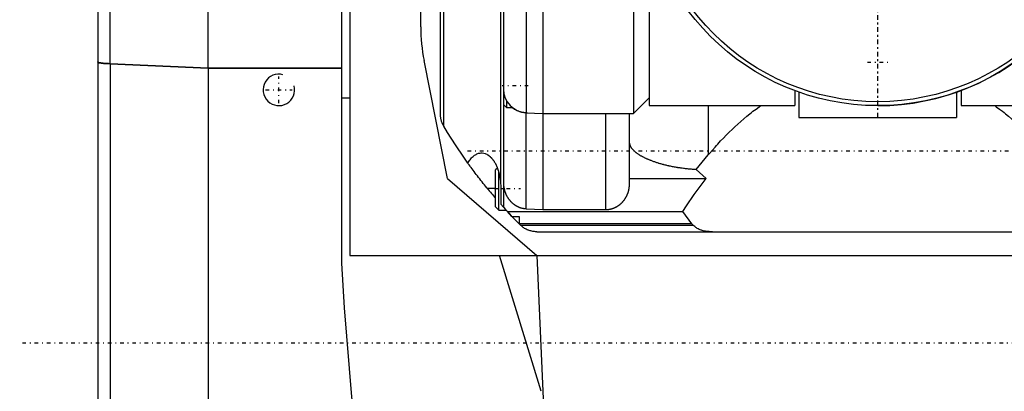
# Model space of a CAD drawing. Extents: x -109 to 109, y -1 to 737.
# Tile 5 of 10: x -109 to 16, y 504 to 551. Entities that reach past the tile are written whole.
import ezdxf

# ---------------------------------------------------------------- set-up
doc = ezdxf.new("R2010")
doc.units = 0
doc.linetypes.add('CENTER', pattern=[1.5, 0.45, -0.5, 0.05, -0.5])
for name, color, linetype in [('AM_0', 7, 'CONTINUOUS'), ('AM_10', 7, 'CONTINUOUS'), ('AM_7', 7, 'CENTER')]:
    doc.layers.add(name, color=color, linetype=linetype)

msp = doc.modelspace()

# ---------------------------------------------------------------- linework, layer by layer
at = {"layer": 'AM_0', "color": 7, "linetype": 'CONTINUOUS'}
for p, q in [((-85, 544.74), (-85, 619)), ((-68, 520), (-68, 619)), ((-67, 619), (-67, 521)), ((-47.5, 612.89), (-47.5, 527.11)), ((-42.5, 613.18), (-42.5, 526.82)), ((-47.87, 609.74), (-47.87, 530.26)), ((-47.5, 609.79), (-47.5, 530.21)), ((-55.13, 602.5), (-55.13, 537.5)), ((-99, 600), (-99, 390.25)), ((-55.5, 538.94), (-55.5, 601.06)), ((-31, 601), (-31, 539)), ((-58, 550), (-58, 591.16)), ((-97.41, 545.32), (-97.41, 565)), ((-44.64, 565.5), (-44.64, 539.1)), ((-29, 562.31), (-29, 540)), ((-97.41, 545.32), (-97.41, 455)), ((-97.41, 545.32), (-85, 544.74)), ((-85, 544.74), (-97.41, 545.32)), ((-54.61, 530.76), (-57.58, 545.72)), ((-85, 544.74), (-85, 381)), ((-85, 544.74), (-68, 544.74)), ((-68, 544.74), (-85, 544.74)), ((-10.5, 541.87), (-10.5, 540)), ((-10, 541.68), (-10, 538.5)), ((10, 541.68), (10, 538.5)), ((10.6, 541.9), (10.6, 540)), ((-68, 541), (-67, 541)), ((-47.5, 540.15), (-47.1, 539.75)), ((-47.1, 540.6), (-47.1, 539.75)), ((-31, 539), (-29, 541)), ((-29, 540), (-10.5, 540)), ((-21.5, 540), (-21.5, 533.74)), ((10.6, 540), (28.5, 540)), ((-47.1, 539.75), (-46.37, 539.75)), ((-44.64, 539.1), (-42.5, 539)), ((-44.64, 526.92), (-44.64, 539.08)), ((-44.5, 539.08), (-44.64, 539.08)), ((-44.5, 539.09), (-44.5, 539.08)), ((-42.5, 539), (-31, 539)), ((-34.5, 526.82), (-34.5, 539)), ((-31.5, 530.1), (-31.5, 539)), ((-10, 538.5), (10, 538.5)), ((-23.03, 531.88), (-21.5, 533.74)), ((-48.27, 532.08), (-48.5, 531.85)), ((-48.5, 527.15), (-48.5, 531.85)), ((-48.1, 526.75), (-48.1, 531.55)), ((-21.76, 530.75), (-23.03, 531.88)), ((-54.61, 530.76), (-43.27, 520.97)), ((-31.5, 530.75), (-21.76, 530.75)), ((-48.5, 529.5), (-49.56, 529.5)), ((-47.83, 529.5), (-47.83, 527.48)), ((-47.5, 527.11), (-47.83, 527.48)), ((-48.5, 527.15), (-48.1, 526.75)), ((-48.1, 526.75), (-47.17, 526.75)), ((-47, 526.56), (-24.73, 526.56)), ((-46.42, 525.94), (-47, 526.56)), ((-44.64, 526.92), (-42.5, 526.82)), ((-42.5, 526.82), (-34.5, 526.82)), ((-23.6, 525.02), (-24.73, 526.56)), ((-46.42, 525.94), (-45.5, 525.94)), ((-45.5, 525.94), (-45.5, 524.99)), ((-23.6, 525.02), (-45.5, 525.02)), ((-45.39, 524.89), (-45.5, 524.99)), ((-23.37, 524.78), (-23.6, 525.02)), ((-23.37, 524.78), (-45.28, 524.78)), ((-43.27, 524), (43.27, 524)), ((-67, 521), (67, 521)), ((-42.72, 503.75), (-48, 521)), ((-43.27, 520.97), (-42.13, 495.8))]:
    msp.add_line(p, q, dxfattribs=at)
msp.add_lwpolyline([(-99, 545.55), (-98.95, 545.5), (-98.81, 545.45), (-98.57, 545.41), (-98.25, 545.37), (-97.86, 545.34), (-97.41, 545.32)], dxfattribs=at)
for points in [[(-97.41, 545.32, 0), (-97.49, 545.32, 0), (-97.64, 545.33, 0), (-97.79, 545.34, 0), (-97.86, 545.34, 0), (-97.93, 545.35, 0), (-98.07, 545.36, 0), (-98.19, 545.37, 0), (-98.31, 545.38, 0), (-98.42, 545.39, 0), (-98.52, 545.41, 0), (-98.57, 545.41, 0), (-98.62, 545.42, 0), (-98.7, 545.43, 0), (-98.77, 545.45, 0), (-98.84, 545.46, 0), (-98.89, 545.48, 0), (-98.93, 545.49, 0), (-98.95, 545.5, 0), (-98.97, 545.51, 0), (-98.99, 545.52, 0), (-99, 545.54, 0), (-99, 545.55, 0)], [(-21.5, 533.74, 0), (-21.33, 533.94, 0), (-20.99, 534.34, 0), (-20.64, 534.74, 0), (-20.47, 534.94, 0), (-20.29, 535.13, 0), (-19.94, 535.52, 0), (-19.58, 535.89, 0), (-19.22, 536.26, 0), (-18.86, 536.63, 0), (-18.49, 536.98, 0), (-18.31, 537.16, 0), (-18.12, 537.33, 0), (-17.75, 537.67, 0), (-17.37, 538.01, 0), (-16.99, 538.34, 0), (-16.61, 538.66, 0), (-16.22, 538.97, 0), (-16.03, 539.12, 0), (-15.83, 539.28, 0), (-15.44, 539.57, 0), (-15.05, 539.87, 0), (-14.85, 540.01, 0)], [(14.85, 540.01, 0), (15.05, 539.87, 0), (15.44, 539.57, 0), (15.83, 539.28, 0), (16.03, 539.12, 0), (16.22, 538.97, 0), (16.61, 538.66, 0), (16.99, 538.34, 0), (17.37, 538.01, 0), (17.75, 537.67, 0), (18.12, 537.33, 0), (18.31, 537.16, 0), (18.49, 536.98, 0), (18.86, 536.63, 0), (19.22, 536.26, 0), (19.58, 535.89, 0), (19.94, 535.52, 0), (20.29, 535.13, 0), (20.47, 534.94, 0), (20.64, 534.74, 0), (20.99, 534.34, 0), (21.33, 533.94, 0), (21.5, 533.74, 0)], [(-55.13, 537.5, 0), (-55.15, 537.54, 0), (-55.19, 537.61, 0), (-55.23, 537.69, 0), (-55.24, 537.73, 0), (-55.26, 537.76, 0), (-55.29, 537.84, 0), (-55.32, 537.92, 0), (-55.35, 538, 0), (-55.37, 538.08, 0), (-55.4, 538.16, 0), (-55.41, 538.2, 0), (-55.42, 538.24, 0), (-55.44, 538.32, 0), (-55.45, 538.4, 0), (-55.47, 538.48, 0), (-55.48, 538.57, 0), (-55.49, 538.65, 0), (-55.49, 538.69, 0), (-55.49, 538.73, 0), (-55.5, 538.81, 0), (-55.5, 538.9, 0), (-55.5, 538.94, 0)], [(-44.64, 539.08, 0), (-44.69, 539.09, 0), (-44.8, 539.09, 0), (-44.9, 539.11, 0), (-44.95, 539.11, 0), (-45.01, 539.12, 0), (-45.11, 539.14, 0), (-45.22, 539.17, 0), (-45.32, 539.2, 0), (-45.42, 539.23, 0), (-45.52, 539.26, 0), (-45.57, 539.28, 0), (-45.62, 539.3, 0), (-45.71, 539.34, 0), (-45.8, 539.38, 0), (-45.9, 539.43, 0), (-45.99, 539.48, 0), (-46.08, 539.53, 0), (-46.13, 539.56, 0), (-46.17, 539.59, 0), (-46.26, 539.65, 0), (-46.35, 539.72, 0), (-46.39, 539.75, 0)], [(-55.08, 537.41, 0), (-55.09, 537.43, 0), (-55.11, 537.46, 0), (-55.13, 537.49, 0), (-55.13, 537.5, 0)], [(-52.01, 532.71, 0), (-52.55, 533.47, 0), (-53.6, 535.02, 0), (-54.6, 536.61, 0), (-55.08, 537.41, 0)], [(-23.03, 531.88, 0), (-23.09, 531.88, 0), (-23.23, 531.89, 0), (-23.36, 531.9, 0), (-23.43, 531.9, 0), (-23.49, 531.91, 0), (-23.62, 531.92, 0), (-23.76, 531.93, 0), (-23.89, 531.94, 0), (-24.02, 531.96, 0), (-24.15, 531.97, 0), (-24.22, 531.98, 0), (-24.28, 531.98, 0), (-24.41, 532, 0), (-24.54, 532.02, 0), (-24.67, 532.03, 0), (-24.8, 532.05, 0), (-24.93, 532.07, 0), (-24.99, 532.08, 0), (-25.06, 532.09, 0), (-25.18, 532.1, 0), (-25.31, 532.12, 0), (-25.37, 532.13, 0), (-25.43, 532.14, 0), (-25.56, 532.16, 0), (-25.68, 532.19, 0), (-25.74, 532.2, 0), (-25.8, 532.21, 0), (-25.93, 532.23, 0), (-26.05, 532.25, 0), (-26.17, 532.28, 0), (-26.29, 532.3, 0), (-26.4, 532.33, 0), (-26.46, 532.34, 0), (-26.52, 532.35, 0), (-26.64, 532.38, 0), (-26.75, 532.41, 0), (-26.86, 532.43, 0), (-26.98, 532.46, 0), (-27.09, 532.49, 0), (-27.14, 532.5, 0), (-27.2, 532.52, 0), (-27.31, 532.55, 0), (-27.41, 532.57, 0), (-27.52, 532.6, 0), (-27.62, 532.63, 0), (-27.73, 532.66, 0), (-27.78, 532.68, 0), (-27.83, 532.7, 0), (-27.93, 532.73, 0), (-28.03, 532.76, 0), (-28.12, 532.79, 0), (-28.22, 532.82, 0), (-28.31, 532.85, 0), (-28.36, 532.87, 0), (-28.4, 532.88, 0), (-28.5, 532.92, 0), (-28.59, 532.95, 0), (-28.67, 532.98, 0), (-28.76, 533.02, 0), (-28.85, 533.05, 0), (-28.89, 533.07, 0), (-28.93, 533.08, 0), (-29.02, 533.12, 0), (-29.1, 533.15, 0), (-29.14, 533.17, 0), (-29.18, 533.19, 0), (-29.27, 533.23, 0), (-29.35, 533.26, 0), (-29.39, 533.28, 0), (-29.43, 533.3, 0), (-29.5, 533.34, 0), (-29.58, 533.37, 0), (-29.66, 533.41, 0), (-29.73, 533.45, 0), (-29.81, 533.49, 0), (-29.84, 533.51, 0), (-29.88, 533.53, 0), (-29.95, 533.57, 0), (-30.02, 533.61, 0), (-30.09, 533.65, 0), (-30.15, 533.69, 0), (-30.22, 533.73, 0), (-30.25, 533.75, 0), (-30.28, 533.77, 0), (-30.34, 533.81, 0), (-30.4, 533.85, 0), (-30.46, 533.89, 0), (-30.52, 533.93, 0), (-30.58, 533.97, 0), (-30.6, 533.99, 0), (-30.63, 534.01, 0), (-30.68, 534.05, 0), (-30.73, 534.1, 0), (-30.78, 534.14, 0), (-30.83, 534.18, 0), (-30.88, 534.22, 0), (-30.9, 534.24, 0), (-30.92, 534.26, 0), (-30.97, 534.31, 0), (-31.01, 534.35, 0), (-31.05, 534.39, 0), (-31.09, 534.43, 0), (-31.12, 534.47, 0), (-31.14, 534.49, 0), (-31.16, 534.52, 0), (-31.19, 534.56, 0), (-31.22, 534.6, 0), (-31.24, 534.62, 0), (-31.25, 534.64, 0), (-31.28, 534.68, 0), (-31.31, 534.73, 0), (-31.32, 534.75, 0), (-31.33, 534.77, 0), (-31.35, 534.81, 0), (-31.37, 534.85, 0), (-31.39, 534.89, 0), (-31.41, 534.93, 0), (-31.43, 534.97, 0), (-31.44, 534.99, 0), (-31.44, 535.01, 0), (-31.46, 535.06, 0), (-31.47, 535.1, 0), (-31.48, 535.14, 0), (-31.48, 535.18, 0), (-31.49, 535.22, 0), (-31.49, 535.24, 0), (-31.5, 535.26, 0), (-31.5, 535.29, 0), (-31.5, 535.33, 0), (-31.5, 535.35, 0)], [(-52.01, 532.71, 0), (-51.97, 532.77, 0), (-51.89, 532.9, 0), (-51.81, 533.03, 0), (-51.77, 533.09, 0), (-51.73, 533.14, 0), (-51.64, 533.26, 0), (-51.55, 533.36, 0), (-51.46, 533.46, 0), (-51.36, 533.54, 0), (-51.27, 533.63, 0), (-51.22, 533.66, 0), (-51.17, 533.7, 0), (-51.07, 533.77, 0), (-50.97, 533.82, 0), (-50.87, 533.87, 0), (-50.76, 533.92, 0), (-50.66, 533.95, 0), (-50.6, 533.96, 0), (-50.55, 533.97, 0), (-50.45, 533.99, 0), (-50.34, 534, 0), (-50.29, 534, 0)], [(-50.29, 534, 0), (-50.19, 534, 0), (-50, 533.97, 0), (-49.81, 533.92, 0), (-49.72, 533.88, 0), (-49.63, 533.83, 0), (-49.52, 533.77, 0), (-49.49, 533.76, 0), (-49.46, 533.74, 0), (-49.44, 533.73, 0), (-49.43, 533.72, 0), (-49.4, 533.7, 0), (-49.37, 533.67, 0), (-49.34, 533.65, 0), (-49.31, 533.63, 0), (-49.28, 533.61, 0), (-49.27, 533.59, 0), (-49.25, 533.58, 0), (-49.22, 533.56, 0), (-49.2, 533.53, 0), (-49.17, 533.5, 0), (-49.14, 533.48, 0), (-49.11, 533.45, 0), (-49.1, 533.44, 0), (-49.08, 533.42, 0), (-49.06, 533.39, 0), (-49.03, 533.36, 0), (-49, 533.33, 0), (-48.97, 533.3, 0), (-48.95, 533.27, 0), (-48.93, 533.25, 0), (-48.92, 533.24, 0), (-48.89, 533.21, 0), (-48.87, 533.17, 0), (-48.84, 533.14, 0), (-48.82, 533.1, 0), (-48.79, 533.07, 0), (-48.78, 533.05, 0), (-48.77, 533.03, 0), (-48.74, 533, 0), (-48.72, 532.96, 0), (-48.7, 532.94, 0), (-48.69, 532.92, 0), (-48.67, 532.88, 0), (-48.64, 532.84, 0), (-48.63, 532.83, 0), (-48.62, 532.81, 0), (-48.6, 532.77, 0), (-48.57, 532.72, 0), (-48.55, 532.68, 0), (-48.53, 532.64, 0), (-48.51, 532.6, 0), (-48.5, 532.58, 0), (-48.49, 532.56, 0), (-48.46, 532.51, 0), (-48.44, 532.47, 0), (-48.42, 532.43, 0), (-48.4, 532.38, 0), (-48.38, 532.34, 0), (-48.37, 532.31, 0), (-48.36, 532.29, 0), (-48.34, 532.25, 0), (-48.32, 532.2, 0), (-48.3, 532.15, 0), (-48.28, 532.11, 0), (-48.27, 532.06, 0), (-48.26, 532.03, 0), (-48.25, 532.01, 0), (-48.23, 531.96, 0), (-48.21, 531.91, 0), (-48.2, 531.86, 0), (-48.18, 531.81, 0), (-48.16, 531.76, 0), (-48.16, 531.74, 0), (-48.15, 531.71, 0), (-48.13, 531.66, 0), (-48.12, 531.61, 0), (-48.1, 531.56, 0), (-48.09, 531.5, 0), (-48.07, 531.45, 0), (-48.07, 531.43, 0), (-48.06, 531.4, 0), (-48.05, 531.35, 0), (-48.03, 531.29, 0), (-48.03, 531.27, 0), (-48.02, 531.24, 0), (-48.01, 531.19, 0), (-48, 531.13, 0), (-47.99, 531.1, 0), (-47.99, 531.08, 0), (-47.98, 531.02, 0), (-47.97, 530.97, 0), (-47.96, 530.91, 0), (-47.95, 530.86, 0), (-47.94, 530.8, 0), (-47.93, 530.77, 0), (-47.93, 530.74, 0), (-47.92, 530.69, 0), (-47.91, 530.63, 0), (-47.9, 530.57, 0), (-47.89, 530.52, 0), (-47.89, 530.46, 0), (-47.88, 530.43, 0), (-47.88, 530.4, 0), (-47.88, 530.35, 0), (-47.87, 530.29, 0), (-47.87, 530.26, 0)], [(-49.56, 529.5, 0), (-49.63, 529.59, 0), (-49.78, 529.77, 0), (-49.92, 529.96, 0), (-50, 530.05, 0), (-50.07, 530.14, 0), (-50.22, 530.33, 0), (-50.37, 530.52, 0), (-50.52, 530.71, 0), (-50.67, 530.9, 0), (-50.81, 531.08, 0), (-50.88, 531.18, 0), (-50.95, 531.27, 0), (-51.09, 531.45, 0), (-51.23, 531.64, 0), (-51.36, 531.81, 0), (-51.49, 531.99, 0), (-51.61, 532.16, 0), (-51.67, 532.24, 0), (-51.73, 532.32, 0), (-51.85, 532.48, 0), (-51.96, 532.63, 0), (-52.01, 532.71, 0)], [(-47.87, 530.26, 0), (-47.86, 530.13, 0), (-47.84, 529.88, 0), (-47.83, 529.63, 0), (-47.83, 529.5, 0)], [(-47.5, 530.21, 0), (-47.5, 530.19, 0), (-47.5, 530.15, 0), (-47.5, 530.1, 0), (-47.5, 530.08, 0), (-47.5, 530.06, 0), (-47.49, 530.02, 0), (-47.49, 529.97, 0), (-47.49, 529.93, 0), (-47.49, 529.88, 0), (-47.48, 529.84, 0), (-47.48, 529.82, 0), (-47.48, 529.79, 0), (-47.47, 529.75, 0), (-47.46, 529.7, 0), (-47.46, 529.66, 0), (-47.45, 529.61, 0), (-47.44, 529.57, 0), (-47.44, 529.55, 0), (-47.43, 529.52, 0), (-47.42, 529.48, 0), (-47.42, 529.43, 0), (-47.41, 529.41, 0), (-47.41, 529.39, 0), (-47.39, 529.35, 0), (-47.38, 529.3, 0), (-47.38, 529.28, 0), (-47.37, 529.26, 0), (-47.36, 529.22, 0), (-47.35, 529.17, 0), (-47.33, 529.13, 0), (-47.32, 529.09, 0), (-47.31, 529.05, 0), (-47.3, 529.03, 0), (-47.29, 529.01, 0), (-47.28, 528.97, 0), (-47.26, 528.93, 0), (-47.25, 528.89, 0), (-47.23, 528.85, 0), (-47.21, 528.81, 0), (-47.2, 528.79, 0), (-47.2, 528.77, 0), (-47.18, 528.73, 0), (-47.16, 528.69, 0), (-47.14, 528.65, 0), (-47.12, 528.61, 0), (-47.1, 528.57, 0), (-47.09, 528.55, 0), (-47.08, 528.53, 0), (-47.06, 528.49, 0), (-47.03, 528.45, 0), (-47.01, 528.41, 0), (-46.99, 528.37, 0), (-46.96, 528.33, 0), (-46.95, 528.31, 0), (-46.94, 528.29, 0), (-46.91, 528.26, 0), (-46.89, 528.22, 0), (-46.86, 528.18, 0), (-46.83, 528.15, 0), (-46.81, 528.11, 0), (-46.79, 528.09, 0), (-46.78, 528.07, 0), (-46.75, 528.04, 0), (-46.72, 528, 0), (-46.71, 527.99, 0), (-46.7, 527.97, 0), (-46.67, 527.94, 0), (-46.64, 527.91, 0), (-46.63, 527.89, 0), (-46.61, 527.87, 0), (-46.58, 527.84, 0), (-46.55, 527.81, 0), (-46.52, 527.78, 0), (-46.49, 527.75, 0), (-46.46, 527.72, 0), (-46.44, 527.71, 0), (-46.43, 527.69, 0), (-46.4, 527.66, 0), (-46.36, 527.63, 0), (-46.33, 527.6, 0), (-46.29, 527.57, 0), (-46.26, 527.55, 0), (-46.24, 527.53, 0), (-46.22, 527.52, 0), (-46.19, 527.49, 0), (-46.15, 527.46, 0), (-46.11, 527.44, 0), (-46.07, 527.41, 0), (-46.04, 527.39, 0), (-46.02, 527.37, 0), (-46, 527.36, 0), (-45.96, 527.34, 0), (-45.92, 527.31, 0), (-45.88, 527.29, 0), (-45.84, 527.27, 0), (-45.8, 527.25, 0), (-45.78, 527.24, 0), (-45.77, 527.23, 0), (-45.73, 527.21, 0), (-45.69, 527.19, 0), (-45.65, 527.17, 0), (-45.61, 527.16, 0), (-45.57, 527.14, 0), (-45.55, 527.13, 0), (-45.53, 527.12, 0), (-45.49, 527.11, 0), (-45.45, 527.09, 0), (-45.43, 527.08, 0), (-45.41, 527.08, 0), (-45.37, 527.06, 0), (-45.32, 527.05, 0), (-45.3, 527.04, 0), (-45.28, 527.03, 0), (-45.24, 527.02, 0), (-45.19, 527.01, 0), (-45.15, 527, 0), (-45.11, 526.99, 0), (-45.06, 526.98, 0), (-45.04, 526.97, 0), (-45.02, 526.97, 0), (-44.97, 526.96, 0), (-44.93, 526.95, 0), (-44.88, 526.95, 0), (-44.84, 526.94, 0), (-44.79, 526.94, 0), (-44.77, 526.93, 0), (-44.75, 526.93, 0), (-44.7, 526.93, 0), (-44.66, 526.93, 0), (-44.64, 526.92, 0)], [(-34.5, 526.82, 0), (-34.48, 526.82, 0), (-34.43, 526.82, 0), (-34.39, 526.82, 0), (-34.37, 526.82, 0), (-34.35, 526.82, 0), (-34.3, 526.82, 0), (-34.26, 526.83, 0), (-34.21, 526.83, 0), (-34.16, 526.84, 0), (-34.12, 526.84, 0), (-34.09, 526.85, 0), (-34.07, 526.85, 0), (-34.02, 526.86, 0), (-33.98, 526.87, 0), (-33.93, 526.88, 0), (-33.89, 526.89, 0), (-33.84, 526.9, 0), (-33.82, 526.9, 0), (-33.8, 526.91, 0), (-33.75, 526.92, 0), (-33.71, 526.93, 0), (-33.68, 526.94, 0), (-33.66, 526.95, 0), (-33.62, 526.96, 0), (-33.58, 526.98, 0), (-33.55, 526.98, 0), (-33.53, 526.99, 0), (-33.49, 527.01, 0), (-33.45, 527.02, 0), (-33.41, 527.04, 0), (-33.37, 527.06, 0), (-33.33, 527.08, 0), (-33.31, 527.09, 0), (-33.29, 527.1, 0), (-33.25, 527.12, 0), (-33.21, 527.14, 0), (-33.17, 527.16, 0), (-33.13, 527.18, 0), (-33.09, 527.2, 0), (-33.07, 527.21, 0), (-33.05, 527.23, 0), (-33.01, 527.25, 0), (-32.97, 527.28, 0), (-32.93, 527.3, 0), (-32.89, 527.33, 0), (-32.85, 527.36, 0), (-32.84, 527.37, 0), (-32.82, 527.38, 0), (-32.78, 527.41, 0), (-32.74, 527.44, 0), (-32.71, 527.47, 0), (-32.67, 527.5, 0), (-32.63, 527.53, 0), (-32.62, 527.55, 0), (-32.6, 527.56, 0), (-32.57, 527.59, 0), (-32.53, 527.62, 0), (-32.5, 527.65, 0), (-32.47, 527.68, 0), (-32.44, 527.72, 0), (-32.42, 527.73, 0), (-32.41, 527.75, 0), (-32.38, 527.78, 0), (-32.35, 527.81, 0), (-32.34, 527.83, 0), (-32.32, 527.85, 0), (-32.29, 527.88, 0), (-32.26, 527.91, 0), (-32.25, 527.93, 0), (-32.23, 527.95, 0), (-32.21, 527.99, 0), (-32.18, 528.02, 0), (-32.15, 528.06, 0), (-32.12, 528.1, 0), (-32.1, 528.14, 0), (-32.08, 528.16, 0), (-32.07, 528.18, 0), (-32.04, 528.22, 0), (-32.02, 528.26, 0), (-32, 528.3, 0), (-31.97, 528.34, 0), (-31.95, 528.38, 0), (-31.94, 528.4, 0), (-31.93, 528.42, 0), (-31.9, 528.46, 0), (-31.88, 528.5, 0), (-31.86, 528.54, 0), (-31.84, 528.58, 0), (-31.82, 528.62, 0), (-31.81, 528.64, 0), (-31.8, 528.66, 0), (-31.79, 528.71, 0), (-31.77, 528.75, 0), (-31.75, 528.79, 0), (-31.74, 528.83, 0), (-31.72, 528.87, 0), (-31.71, 528.89, 0), (-31.71, 528.91, 0), (-31.69, 528.95, 0), (-31.68, 528.99, 0), (-31.66, 529.04, 0), (-31.65, 529.08, 0), (-31.64, 529.13, 0), (-31.63, 529.15, 0), (-31.62, 529.17, 0), (-31.61, 529.22, 0), (-31.6, 529.26, 0), (-31.6, 529.28, 0), (-31.59, 529.31, 0), (-31.58, 529.35, 0), (-31.57, 529.4, 0), (-31.57, 529.42, 0), (-31.56, 529.44, 0), (-31.55, 529.49, 0), (-31.55, 529.54, 0), (-31.54, 529.58, 0), (-31.53, 529.63, 0), (-31.53, 529.68, 0), (-31.52, 529.7, 0), (-31.52, 529.72, 0), (-31.52, 529.77, 0), (-31.51, 529.81, 0), (-31.51, 529.86, 0), (-31.51, 529.91, 0), (-31.5, 529.95, 0), (-31.5, 529.97, 0), (-31.5, 529.99, 0), (-31.5, 530.04, 0), (-31.5, 530.08, 0), (-31.5, 530.1, 0)], [(-24.73, 526.56, 0), (-24.26, 527.29, 0), (-23.29, 528.72, 0), (-22.28, 530.09, 0), (-21.76, 530.75, 0)], [(-45.28, 524.78, 0), (-45.3, 524.8, 0), (-45.34, 524.83, 0), (-45.38, 524.87, 0), (-45.39, 524.89, 0)], [(-43.27, 524, 0), (-43.32, 524, 0), (-43.44, 524, 0), (-43.55, 524.01, 0), (-43.61, 524.02, 0), (-43.67, 524.03, 0), (-43.78, 524.04, 0), (-43.9, 524.07, 0), (-44.02, 524.1, 0), (-44.13, 524.13, 0), (-44.25, 524.17, 0), (-44.31, 524.19, 0), (-44.37, 524.21, 0), (-44.48, 524.26, 0), (-44.6, 524.31, 0), (-44.71, 524.37, 0), (-44.82, 524.43, 0), (-44.93, 524.5, 0), (-44.98, 524.54, 0), (-45.03, 524.57, 0), (-45.13, 524.65, 0), (-45.23, 524.74, 0), (-45.28, 524.78, 0)], [(-20.96, 524, 0), (-21.05, 524, 0), (-21.21, 524, 0), (-21.38, 524.01, 0), (-21.46, 524.02, 0), (-21.54, 524.03, 0), (-21.69, 524.04, 0), (-21.85, 524.06, 0), (-21.99, 524.09, 0), (-22.14, 524.12, 0), (-22.28, 524.16, 0), (-22.35, 524.18, 0), (-22.42, 524.2, 0), (-22.55, 524.25, 0), (-22.67, 524.3, 0), (-22.79, 524.36, 0), (-22.91, 524.42, 0), (-23.02, 524.49, 0), (-23.07, 524.53, 0), (-23.13, 524.57, 0), (-23.23, 524.65, 0), (-23.32, 524.73, 0), (-23.37, 524.78, 0)], [(-64.52, 486.32, 0), (-65.35, 491.84, 0), (-66.73, 503.03, 0), (-67.68, 514.34, 0), (-68, 520, 0)]]:
    msp.add_polyline3d(points, dxfattribs=at)
for radius in [30, 29.5]:
    msp.add_circle((0, 570), radius, dxfattribs=at)
for centre, radius, start, end in [((0, 570), 30, 270, 176.1774), ((-36, 550), 22, 180, 191.2136), ((-44.5, 542.1), 3, 180, 267.3493), ((0, 570), 64, 219.2579, 220.7283), ((0, 570), 64, 222.0815, 224.6888)]:
    msp.add_arc(centre, radius, start, end, dxfattribs=at)
at = {"layer": 'AM_10', "color": 7, "linetype": 'CONTINUOUS'}
msp.add_arc((-76, 542), 2, 75, 15, dxfattribs=at)
at = {"layer": 'AM_7', "color": 4, "linetype": 'CENTER'}
for p, q in [((0, 538.5), (0, 601.5)), ((0, 538.5), (0, 601.5)), ((0, 538.64), (0, 601.36)), ((-1.31, 545.5), (1.31, 545.5)), ((-76, 540.3), (-76, 543.7)), ((-44.35, 542.5), (-47.65, 542.5)), ((-77.7, 542), (-74.3, 542)), ((52.25, 534.22), (-52.25, 534.22)), ((-48.65, 529.5), (-45.35, 529.5)), ((108.9, 509.88), (-108.9, 509.88))]:
    msp.add_line(p, q, dxfattribs=at)

doc.saveas('drawing.dxf')
